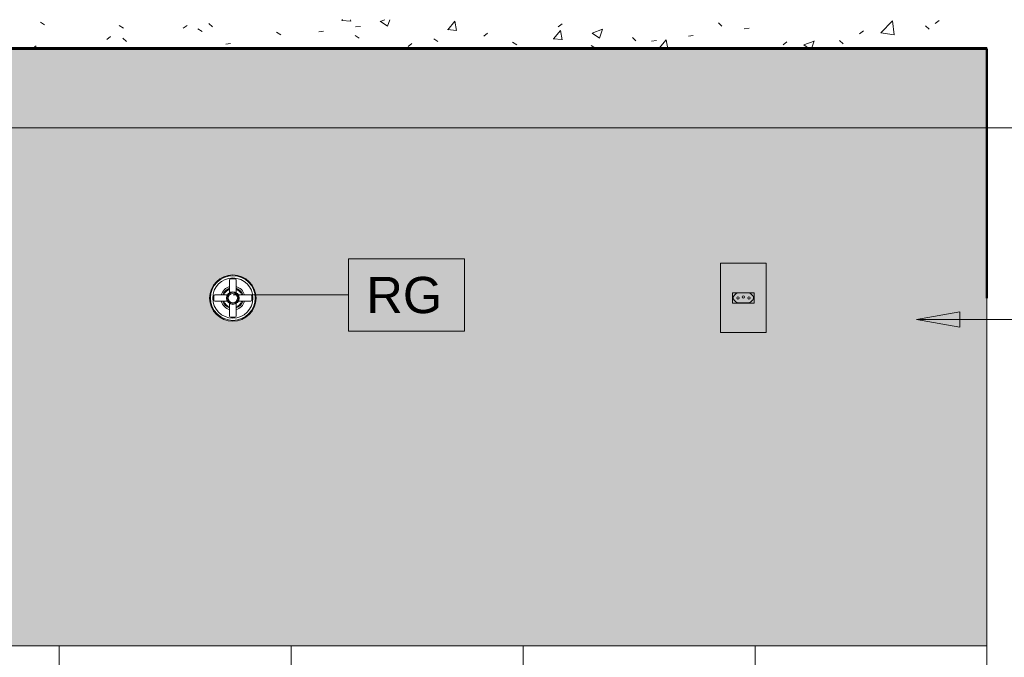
# Model space of a CAD drawing. Header units: metres. Extents: x 2.8 to 25.9, y -18.3 to 3.
# Tile 6 of 13: x 4.3 to 6, y 1.5 to 2.6. Entities that reach past the tile are written whole.
import ezdxf

# ---------------------------------------------------------------- set-up
doc = ezdxf.new("R2010")
doc.units = ezdxf.units.M
for name, color, linetype, lineweight in [('A-ANNO-KEYN', 7, 'Continuous', 9), ('A-CLNG', 7, 'Continuous', 5), ('A-FLOR', 7, 'Continuous', 5), ('A-FLOR-PATT', 7, 'Continuous', 50), ('A-GENM', 7, 'Continuous', 5), ('A-GLAZ', 7, 'Continuous', 5), ('A-WALL', 7, 'Continuous', 5), ('A-WALL-PATT', 7, 'Continuous', 5), ('E-ELEC-FIXT', 7, 'Continuous', 5), ('E-POWR-CNDT', 7, 'Continuous', 5), ('G-ANNO-TEXT', 7, 'Continuous', 9), ('I-WALL', 7, 'Continuous', 5), ('P-SANR-FIXT', 7, 'Continuous', 5)]:
    doc.layers.add(name, color=color, linetype=linetype, lineweight=lineweight)
doc.styles.add('Arial_3', font='arial.ttf', dxfattribs={"height": 0.0625})

# ---------------------------------------------------------------- blocks, each defined once
blk = doc.blocks.new('JANELA DE CORRE_3016272-2c0')
at = {"layer": 'A-GLAZ', "true_color": 0xfffffe}
h = blk.add_hatch(color=7, dxfattribs=at)
h.paths.add_polyline_path([(6.014, 1.1), (6.014, 1.145), (6.0136, 1.145), (6.0136, 1.1)])
h.paths.add_polyline_path([(6.0136, 2.055), (6.014, 2.0551), (6.014, 2.1), (6.0136, 2.1)])
blk.add_hatch(color=7, dxfattribs=at).paths.add_polyline_path([(6.014, 1.145), (6.014, 2.055), (6.0136, 2.055), (6.0136, 1.145)])
at = {"layer": 'A-GLAZ', "lineweight": 15}
for p, q in [((6.0136, 2.1), (6.0136, 2.055)), ((6.014, 2.1), (6.0136, 2.1)), ((6.0136, 2.055), (6.014, 2.055)), ((6.0136, 1.145), (6.0136, 1.1)), ((6.014, 1.145), (6.0136, 1.145)), ((6.0136, 1.1), (6.014, 1.1))]:
    blk.add_line(p, q, dxfattribs=at)
at = {"layer": 'A-GLAZ'}
blk.add_line((6.0136, 1.145), (6.0136, 2.055), dxfattribs=at)
blk = doc.blocks.new('1_a_1 Tomada 2P_T_Conjunto 4x2 - a_ Tomada 2P_T 10A-2400885-2c')
at = {"layer": 'A-GENM', "true_color": 0xfbfbfb}
h = blk.add_hatch(color=7, dxfattribs=at)
h.paths.add_polyline_path([(5.5752, 2.0406), (5.6331, 2.0406), (5.6331, 2.16), (5.5542, 2.16), (5.5542, 2.0406), (5.574, 2.0406)])
h.paths.add_polyline_path([(5.5752, 2.0913), (5.5752, 2.1093), (5.6122, 2.1093), (5.6122, 2.0913), (5.5762, 2.0913)])
h = blk.add_hatch(color=7, dxfattribs=at)
h.paths.add_polyline_path([(5.5843, 2.0913), (5.6122, 2.0913), (5.6122, 2.1093), (5.5752, 2.1093), (5.5752, 2.0913), (5.5842, 2.0913)])
h.paths.add_polyline_path([(5.6031, 2.0918), (5.5828, 2.092), (5.5818, 2.0925), (5.5804, 2.0936), (5.5769, 2.0974), (5.5764, 2.0986), (5.5762, 2.1008), (5.5764, 2.1021), (5.5774, 2.104), (5.5777, 2.1043), (5.5818, 2.1081), (5.5837, 2.1087), (5.5843, 2.1088), (5.6046, 2.1085), (5.6056, 2.1081), (5.6067, 2.1073), (5.6105, 2.1032), (5.611, 2.102), (5.6112, 2.0999), (5.611, 2.0986), (5.6105, 2.0974), (5.6092, 2.0958), (5.6056, 2.0925), (5.6037, 2.0919), (5.6032, 2.0918)])
h = blk.add_hatch(color=7, dxfattribs=at)
h.paths.add_polyline_path([(5.5937, 2.0918), (5.6046, 2.092), (5.6063, 2.093), (5.607, 2.0936), (5.6105, 2.0974), (5.611, 2.0986), (5.6112, 2.1008), (5.611, 2.102), (5.6099, 2.104), (5.6092, 2.1048), (5.6056, 2.1081), (5.6037, 2.1087), (5.6031, 2.1088), (5.5828, 2.1085), (5.5818, 2.1081), (5.5807, 2.1073), (5.5769, 2.1032), (5.5764, 2.102), (5.5762, 2.0999), (5.5764, 2.0985), (5.577, 2.0972), (5.5777, 2.0963), (5.5818, 2.0925), (5.5837, 2.0919), (5.5843, 2.0918), (5.5873, 2.0918)])
h.paths.add_polyline_path([(5.6032, 2.0983), (5.6022, 2.0986), (5.6015, 2.0993), (5.6012, 2.1006), (5.6015, 2.1013), (5.6022, 2.102), (5.6032, 2.1023), (5.6042, 2.102), (5.6049, 2.1013), (5.6052, 2.1001), (5.6049, 2.0993), (5.6042, 2.0986), (5.6037, 2.0984)])
h.paths.add_polyline_path([(5.5842, 2.0983), (5.5832, 2.0986), (5.5825, 2.0993), (5.5822, 2.1003), (5.5825, 2.1013), (5.5832, 2.102), (5.5843, 2.1023), (5.5852, 2.102), (5.586, 2.101), (5.5862, 2.1), (5.5859, 2.0993), (5.5852, 2.0986), (5.5843, 2.0983)])
h.paths.add_polyline_path([(5.5937, 2.1), (5.5927, 2.1003), (5.5918, 2.1013), (5.5917, 2.102), (5.592, 2.103), (5.5927, 2.1037), (5.5937, 2.104), (5.5947, 2.1037), (5.5954, 2.103), (5.5956, 2.1017), (5.5954, 2.101), (5.5947, 2.1003), (5.5942, 2.1001)])
at = {"layer": 'A-GENM'}
for p, q in [((5.6331, 2.16), (5.5542, 2.16)), ((5.5542, 2.0406), (5.5542, 2.16)), ((5.6331, 2.16), (5.6331, 2.0406)), ((5.6122, 2.1093), (5.5752, 2.1093)), ((5.5752, 2.1093), (5.5752, 2.0913)), ((5.5777, 2.1043), (5.5807, 2.1073)), ((5.5843, 2.1088), (5.6031, 2.1088)), ((5.6067, 2.1073), (5.6097, 2.1043)), ((5.6122, 2.0913), (5.6122, 2.1093)), ((5.5752, 2.0913), (5.6122, 2.0913)), ((5.5762, 2.0999), (5.5762, 2.1007)), ((5.5807, 2.0933), (5.5777, 2.0963)), ((5.6031, 2.0918), (5.5843, 2.0918)), ((5.6097, 2.0963), (5.6067, 2.0933)), ((5.6112, 2.1007), (5.6112, 2.0999)), ((5.5542, 2.0406), (5.6331, 2.0406))]:
    blk.add_line(p, q, dxfattribs=at)
for centre, radius, start, end in [((5.5843, 2.1038), 0.005, 90, 135), ((5.6031, 2.1038), 0.005, 45, 90), ((5.5812, 2.1007), 0.005, 135, 180), ((5.5812, 2.0999), 0.005, 180, 225), ((5.5843, 2.0968), 0.005, 225, 270), ((5.5842, 2.1003), 0.002, 0, 180), ((5.5842, 2.1003), 0.002, 180, 0), ((5.5937, 2.102), 0.002, 0, 180), ((5.5937, 2.102), 0.002, 180, 0), ((5.6032, 2.1003), 0.002, 0, 180), ((5.6032, 2.1003), 0.002, 180, 0), ((5.6031, 2.0968), 0.005, 270, 315), ((5.6062, 2.1007), 0.005, 0, 45), ((5.6062, 2.0999), 0.005, 315, 0)]:
    blk.add_arc(centre, radius, start, end, dxfattribs=at)
blk = doc.blocks.new('PVC Corrugado Amarelo_Caixa de Luz 4x2 - Linha Eletroduto Corrugado _Amarelo_-2393827-2c')
at = {"layer": 'E-POWR-CNDT'}
for p, q in [((5.5542, 2.1003), (5.5542, 2.1)), ((5.6331, 2.1), (5.6331, 2.1003))]:
    blk.add_line(p, q, dxfattribs=at)
blk = doc.blocks.new('REGISTRO DE GAVETA COM CANOPLA CROMADA - 4900_C37_GD_Cromado CR10_1 1_2_-2708613-2c')
at = {"layer": 'P-SANR-FIXT'}
for p, q in [((4.7083, 2.131), (4.7083, 2.1095)), ((4.7173, 2.133), (4.7102, 2.133)), ((4.7193, 2.1095), (4.7193, 2.131)), ((4.7043, 2.1055), (4.6828, 2.1055)), ((4.7448, 2.1055), (4.7233, 2.1055)), ((4.6808, 2.1035), (4.6808, 2.0965)), ((4.6828, 2.0945), (4.7043, 2.0945)), ((4.7083, 2.0905), (4.7083, 2.069)), ((4.7193, 2.069), (4.7193, 2.0905)), ((4.7233, 2.0945), (4.7448, 2.0945)), ((4.7468, 2.1035), (4.7468, 2.0965)), ((4.7173, 2.067), (4.7102, 2.067))]:
    blk.add_line(p, q, dxfattribs=at)
for radius in [0.0385, 0.0347, 0.011, 0.01, 0.00814]:
    blk.add_circle((4.7138, 2.1), radius, dxfattribs=at)
for centre, radius, start, end in [((4.7138, 2.1), 0.04, 90, 270), ((4.7138, 2.1), 0.04, 270, 90), ((4.7103, 2.131), 0.002, 91.175, 179.9345), ((4.7173, 2.131), 0.002, 359.9267, 88.825), ((4.6828, 2.1035), 0.002, 90.0733, 178.825), ((4.7138, 2.1), 0.0207, 105.3702, 164.6298), ((4.7138, 2.1), 0.0179, 107.9336, 162.0664), ((4.7138, 2.1), 0.0163, 109.7679, 160.2321), ((4.7138, 2.1), 0.0207, 15.3702, 74.6298), ((4.7138, 2.1), 0.0179, 17.9336, 72.0664), ((4.7138, 2.1), 0.0163, 19.7679, 70.2321), ((4.7448, 2.1035), 0.002, 1.1941, 89.9345), ((4.6828, 2.0965), 0.002, 181.175, 270.0655), ((4.7138, 2.1), 0.0207, 195.3702, 254.6298), ((4.7138, 2.1), 0.0179, 197.9336, 252.0664), ((4.7138, 2.1), 0.0163, 199.7679, 250.2321), ((4.7138, 2.1), 0.0179, 287.9336, 342.0664), ((4.7138, 2.1), 0.0163, 289.7679, 340.2321), ((4.7138, 2.1), 0.0207, 285.3702, 344.6298), ((4.7448, 2.0965), 0.002, 270.0733, 358.8059), ((4.7103, 2.069), 0.002, 179.9267, 268.8059), ((4.7173, 2.069), 0.002, 271.1941, 359.9345)]:
    blk.add_arc(centre, radius, start, end, dxfattribs=at)
blk = doc.blocks.new('Identificador de nota-chave - Número da nota-chave - Enquadrada-2426861-2c')
at = {"layer": 'A-ANNO-KEYN'}
for p, q in [((4.1338, 1.24), (4.1338, 1.365)), ((4.1338, 1.365), (4.3338, 1.365)), ((4.3338, 1.365), (4.3338, 1.24)), ((4.1338, 1.24), (4.3338, 1.24))]:
    blk.add_line(p, q, dxfattribs=at)

msp = doc.modelspace()

# ---------------------------------------------------------------- hatches: boundary and pattern name
at = {"layer": 'A-FLOR-PATT', "lineweight": 5, "true_color": 0x787878}
h = msp.add_hatch(dxfattribs=at)
h.set_pattern_fill('FP_1', color=8, style=0, pattern_type=2)
h.set_pattern_definition([(50, (0, 0), (0.1821895, -0.015938), [0.01905, -0.20955]), (355, (0, 0), (-0.035242, 0.1910586), [0.01524, -0.16764]), (100.451, (0.01518, -0.00133), (0.146942, 0.1751196), [0.01619, -0.17809]), (46.184, (0, 0.0508), (0.271077, -0.0420454), [0.02857, -0.31432]), (96.636, (0.0226, 0.0473), (0.237407, 0.247433), [0.02429, -0.26714]), (351.184, (0, 0.0508), (0.237406, 0.247428), [0.02286, -0.25146]), (21, (0.0254, 0.0381), (0.1516197, -0.102267), [0.01905, -0.20955]), (326, (0.0254, 0.0381), (0.0618035, 0.1841894), [0.01524, -0.16764]), (71.451, (0.03803, 0.02958), (0.213418, 0.081924), [0.01619, -0.17809]), (37.5, (0, 0), (0.00308637, 0.08455105), [0.00838, -0.15723, 0.00838, -0.1618, -0.16827]), (37.5, (0, 0), (0.00308637, 0.08455105), [-0.33579, 0.00838, -0.15989]), (7.5, (0, 0), (0.0668157, 0.1001782), [0.00838, -0.08865, 0.00838, -0.15342, -0.06413]), (7.5, (0, 0), (0.0668157, 0.1001782), [-0.25883, 0.00838, -0.05575]), (327.5, (-0.05664, 0), (0.1355866, -0.0057276), [0.00838, -0.05512, 0.00838, -0.18974, -0.26289]), (327.5, (-0.05664, 0), (0.1355866, -0.0057276), [-0.26162, 0.00838, -0.25451]), (317.5, (-0.08204, 0), (0.1481253, 0.0254287), [0.00838, -0.07417, 0.00838, -0.12319, -0.18669]), (317.5, (-0.08204, 0), (0.1481253, 0.0254287), [-0.21412, 0.00838, -0.17831])])
h.paths.add_polyline_path([(3.2135, 2.53), (6.014, 2.53), (6.014, 2.5802), (3.2135, 2.5802), (3.2135, 2.53)])
at = {"layer": 'A-WALL-PATT', "true_color": 0x808080}
h = msp.add_hatch(dxfattribs=at)
h.set_pattern_fill('FP_3', color=8, style=0, pattern_type=2)
h.set_pattern_definition([(0, (3.214, 0), (0, 0.3), []), (90, (3.214, 0), (-0.4, 2e-17), [])])
h.paths.add_polyline_path([(3.2157, 0), (6.0136, 0), (6.0136, 1.5), (3.2137, 1.5), (3.2137, 0.1), (3.2157, 0.1)])
h.paths.add_polyline_path([(5.5542, 0.2406), (5.5545, 0.36), (5.6331, 0.36), (5.6331, 0.2406), (5.5545, 0.2406)])
h.paths.add_polyline_path([(5.5836, 0.2797), (5.5846, 0.28), (5.5853, 0.2807), (5.5855, 0.2819), (5.5853, 0.2827), (5.5846, 0.2834), (5.5836, 0.2837), (5.5826, 0.2834), (5.5818, 0.2827), (5.5816, 0.2817), (5.5818, 0.2807), (5.5826, 0.28), (5.583, 0.2798)])
h.paths.add_polyline_path([(5.6038, 0.2797), (5.6048, 0.28), (5.6055, 0.2807), (5.6058, 0.2819), (5.6055, 0.2827), (5.6048, 0.2834), (5.6038, 0.2837), (5.6028, 0.2834), (5.602, 0.2826), (5.6018, 0.2817), (5.6021, 0.2807), (5.6028, 0.28), (5.6033, 0.2798)])
h.paths.add_polyline_path([(5.5937, 0.282), (5.5947, 0.2822), (5.5955, 0.2831), (5.5957, 0.284), (5.5954, 0.285), (5.5947, 0.2857), (5.5937, 0.286), (5.5927, 0.2857), (5.592, 0.285), (5.5917, 0.284), (5.592, 0.283), (5.5927, 0.2822), (5.5932, 0.282)])
h.paths.add_polyline_path([(5.5836, 0.3163), (5.5846, 0.3166), (5.5853, 0.3173), (5.5856, 0.3183), (5.5853, 0.3193), (5.5846, 0.32), (5.5836, 0.3203), (5.5826, 0.32), (5.5818, 0.3193), (5.5816, 0.3183), (5.5818, 0.3173), (5.5826, 0.3166), (5.583, 0.3164)])
h.paths.add_polyline_path([(5.6038, 0.3163), (5.6048, 0.3166), (5.6055, 0.3173), (5.6058, 0.3183), (5.6055, 0.3193), (5.6048, 0.32), (5.6038, 0.3203), (5.6028, 0.32), (5.602, 0.3192), (5.6018, 0.3183), (5.6021, 0.3173), (5.6028, 0.3166), (5.6033, 0.3164)])
h.paths.add_polyline_path([(5.5937, 0.3186), (5.5947, 0.3188), (5.5955, 0.3197), (5.5957, 0.3206), (5.5954, 0.3216), (5.5947, 0.3223), (5.5937, 0.3226), (5.5927, 0.3223), (5.592, 0.3216), (5.5917, 0.3206), (5.592, 0.3196), (5.5927, 0.3188), (5.5932, 0.3186)])
h.paths.add_polyline_path([(5.1136, 0.48), (5.0886, 0.48), (5.0886, 0.88), (4.8736, 0.88), (4.8736, 0.77), (4.8715, 0.7545), (4.8655, 0.74), (4.856, 0.7276), (4.8436, 0.718), (4.8291, 0.712), (4.8136, 0.71), (4.6609, 0.71), (4.6653, 0.6956), (4.6702, 0.6833), (4.6762, 0.6716), (4.6817, 0.6629), (4.6871, 0.6557), (4.6922, 0.6497), (4.7124, 0.6282), (4.7162, 0.6226), (4.7191, 0.6162), (4.72, 0.6136), (4.7236, 0.6111), (4.7258, 0.6086), (4.7277, 0.605), (4.7285, 0.6014), (4.7283, 0.5973), (4.7273, 0.5939), (4.7252, 0.5905), (4.7224, 0.5879), (4.7189, 0.586), (4.7142, 0.5851), (4.7114, 0.5852), (4.7073, 0.5864), (4.7044, 0.5882), (4.7012, 0.5916), (4.6997, 0.5943), (4.6987, 0.5984), (4.6987, 0.6019), (4.7002, 0.6065), (4.7016, 0.609), (4.7042, 0.6118), (4.7031, 0.6162), (4.7002, 0.6226), (4.6964, 0.6282), (4.692, 0.6334), (4.6762, 0.6497), (4.6706, 0.6563), (4.665, 0.6639), (4.6582, 0.6753), (4.6542, 0.6833), (4.6493, 0.6956), (4.6449, 0.71), (4.6283, 0.71), (4.6283, 0.69), (4.6333, 0.685), (4.6283, 0.68), (4.6333, 0.675), (4.6283, 0.67), (4.6333, 0.665), (4.6283, 0.66), (4.6333, 0.655), (4.6283, 0.65), (4.6333, 0.645), (4.6283, 0.64), (4.6333, 0.635), (4.6283, 0.63), (4.6333, 0.625), (4.6283, 0.62), (4.6333, 0.615), (4.6283, 0.61), (4.6333, 0.605), (4.6283, 0.6), (4.6333, 0.595), (4.6283, 0.59), (4.6333, 0.585), (4.6283, 0.58), (4.6333, 0.575), (4.6283, 0.57), (4.6333, 0.565), (4.6283, 0.56), (4.6333, 0.555), (4.6283, 0.55), (4.6333, 0.545), (4.6283, 0.54), (4.6333, 0.535), (4.6283, 0.53), (4.6333, 0.525), (4.6283, 0.52), (4.6333, 0.515), (4.6283, 0.51), (4.6333, 0.505), (4.6285, 0.4998), (4.6328, 0.4955), (4.6311, 0.491), (4.6283, 0.4868), (4.6249, 0.4838), (4.6207, 0.4815), (4.616, 0.4804), (4.6112, 0.4804), (4.6065, 0.4815), (4.6023, 0.4838), (4.5987, 0.487), (4.596, 0.491), (4.5944, 0.4955), (4.5987, 0.5002), (4.5939, 0.505), (4.5989, 0.51), (4.5939, 0.515), (4.5989, 0.52), (4.5939, 0.525), (4.5989, 0.53), (4.5939, 0.535), (4.5989, 0.54), (4.5939, 0.545), (4.5989, 0.55), (4.5939, 0.555), (4.5989, 0.56), (4.5939, 0.565), (4.5989, 0.57), (4.5939, 0.575), (4.5989, 0.58), (4.5939, 0.585), (4.5989, 0.59), (4.5939, 0.595), (4.5989, 0.6), (4.5939, 0.605), (4.5989, 0.61), (4.5939, 0.615), (4.5989, 0.62), (4.5939, 0.625), (4.5989, 0.63), (4.5939, 0.635), (4.5989, 0.64), (4.5939, 0.645), (4.5989, 0.65), (4.5939, 0.655), (4.5989, 0.66), (4.5939, 0.665), (4.5989, 0.67), (4.5939, 0.675), (4.5989, 0.68), (4.5939, 0.685), (4.5989, 0.69), (4.5989, 0.71), (4.4136, 0.71), (4.3981, 0.712), (4.3836, 0.718), (4.3712, 0.7276), (4.3616, 0.74), (4.3556, 0.7545), (4.3536, 0.77), (4.3536, 0.88), (4.1386, 0.88), (4.1386, 0.48), (4.1136, 0.48), (4.1136, 0.88), (4.0136, 0.88), (4.0136, 1), (4.6075, 1), (4.6075, 1.0396), (4.6062, 1.0399), (4.6057, 1.0409), (4.6057, 1.053), (4.6069, 1.0536), (4.6074, 1.0545), (4.6075, 1.055), (4.6077, 1.0816), (4.6083, 1.0831), (4.6093, 1.0844), (4.6105, 1.0853), (4.612, 1.086), (4.6137, 1.0861), (4.6152, 1.086), (4.6166, 1.0853), (4.6179, 1.0844), (4.6189, 1.0831), (4.6195, 1.0816), (4.6197, 1.08), (4.62, 1.054), (4.6207, 1.0533), (4.6214, 1.053), (4.6214, 1.0409), (4.6207, 1.0398), (4.6197, 1.0396), (4.6197, 1), (5.2136, 1), (5.2136, 0.88), (5.1136, 0.88), (5.1136, 0.4867)])
h.paths.add_polyline_path([(4.7136, 1.082), (4.7089, 1.0826), (4.7046, 1.0844), (4.7009, 1.0873), (4.698, 1.091), (4.6962, 1.0953), (4.6956, 1.1), (4.6962, 1.1047), (4.698, 1.109), (4.7012, 1.113), (4.7047, 1.1157), (4.7089, 1.1174), (4.7144, 1.1179), (4.7182, 1.1174), (4.7231, 1.1152), (4.7263, 1.1127), (4.7292, 1.1088), (4.731, 1.1047), (4.7316, 1.1), (4.731, 1.0953), (4.7292, 1.091), (4.7263, 1.0873), (4.7224, 1.0843), (4.7182, 1.0826), (4.7168, 1.0824)])
h.paths.add_polyline_path([(3.9152, 1.0906), (3.8942, 1.0906), (3.8942, 1.21), (3.9731, 1.21), (3.9731, 1.0906), (3.9245, 1.0906)])
h.paths.add_polyline_path([(5.0622, 1.0906), (5.0342, 1.0906), (5.0342, 1.21), (5.1131, 1.21), (5.1131, 1.0906), (5.0732, 1.0906)])
h.paths.add_polyline_path([(3.9236, 1.1297), (3.9246, 1.13), (3.9253, 1.1308), (3.9255, 1.132), (3.9253, 1.1327), (3.9245, 1.1334), (3.9236, 1.1337), (3.9226, 1.1334), (3.9218, 1.1327), (3.9216, 1.1317), (3.9218, 1.1307), (3.9226, 1.13), (3.923, 1.1298)])
h.paths.add_polyline_path([(5.0636, 1.1297), (5.0646, 1.13), (5.0653, 1.1308), (5.0655, 1.132), (5.0653, 1.1327), (5.0646, 1.1334), (5.0636, 1.1337), (5.0626, 1.1334), (5.0618, 1.1327), (5.0616, 1.1317), (5.0618, 1.1307), (5.0626, 1.13), (5.063, 1.1298)])
h.paths.add_polyline_path([(5.0838, 1.1297), (5.0848, 1.13), (5.0856, 1.1308), (5.0858, 1.1317), (5.0855, 1.1327), (5.0848, 1.1334), (5.0838, 1.1337), (5.0828, 1.1334), (5.082, 1.1326), (5.0818, 1.1317), (5.0821, 1.1307), (5.0828, 1.13), (5.0833, 1.1298)])
h.paths.add_polyline_path([(3.9438, 1.1297), (3.9448, 1.13), (3.9456, 1.1308), (3.9458, 1.1317), (3.9455, 1.1327), (3.9448, 1.1334), (3.9438, 1.1337), (3.9428, 1.1334), (3.942, 1.1326), (3.9418, 1.1317), (3.9421, 1.1307), (3.9428, 1.13), (3.9433, 1.1298)])
h.paths.add_polyline_path([(3.9337, 1.132), (3.9347, 1.1322), (3.9355, 1.1331), (3.9357, 1.134), (3.9354, 1.135), (3.9347, 1.1357), (3.9337, 1.136), (3.9327, 1.1357), (3.932, 1.135), (3.9317, 1.134), (3.932, 1.133), (3.9327, 1.1322), (3.9332, 1.132)])
h.paths.add_polyline_path([(5.0737, 1.132), (5.0747, 1.1322), (5.0755, 1.1331), (5.0757, 1.134), (5.0754, 1.135), (5.0747, 1.1357), (5.0737, 1.136), (5.0727, 1.1357), (5.072, 1.135), (5.0717, 1.134), (5.072, 1.133), (5.0727, 1.1322), (5.0732, 1.132)])
h.paths.add_polyline_path([(5.0636, 1.1663), (5.0646, 1.1666), (5.0653, 1.1673), (5.0655, 1.1686), (5.0653, 1.1693), (5.0646, 1.17), (5.0636, 1.1703), (5.0626, 1.17), (5.0618, 1.1693), (5.0616, 1.1683), (5.0618, 1.1673), (5.0626, 1.1666), (5.063, 1.1664)])
h.paths.add_polyline_path([(3.9236, 1.1663), (3.9246, 1.1666), (3.9253, 1.1673), (3.9255, 1.1686), (3.9253, 1.1693), (3.9245, 1.17), (3.9236, 1.1703), (3.9226, 1.17), (3.9218, 1.1693), (3.9216, 1.1683), (3.9218, 1.1673), (3.9226, 1.1666), (3.923, 1.1664)])
h.paths.add_polyline_path([(3.9438, 1.1663), (3.9448, 1.1666), (3.9455, 1.1673), (3.9458, 1.1683), (3.9455, 1.1693), (3.9448, 1.17), (3.9438, 1.1703), (3.9428, 1.17), (3.942, 1.1692), (3.9418, 1.1683), (3.9421, 1.1673), (3.9428, 1.1666), (3.9433, 1.1664)])
h.paths.add_polyline_path([(5.0838, 1.1663), (5.0848, 1.1666), (5.0855, 1.1673), (5.0858, 1.1683), (5.0855, 1.1693), (5.0848, 1.17), (5.0838, 1.1703), (5.0828, 1.17), (5.082, 1.1692), (5.0818, 1.1683), (5.0821, 1.1673), (5.0828, 1.1666), (5.0833, 1.1664)])
h.paths.add_polyline_path([(5.0737, 1.1686), (5.0747, 1.1688), (5.0755, 1.1697), (5.0757, 1.1706), (5.0754, 1.1716), (5.0747, 1.1723), (5.0737, 1.1726), (5.0726, 1.1722), (5.072, 1.1716), (5.0717, 1.1706), (5.072, 1.1696), (5.0727, 1.1688), (5.0732, 1.1686)])
h.paths.add_polyline_path([(3.9337, 1.1686), (3.9347, 1.1688), (3.9355, 1.1697), (3.9357, 1.1706), (3.9354, 1.1716), (3.9347, 1.1723), (3.9337, 1.1726), (3.9326, 1.1722), (3.932, 1.1716), (3.9317, 1.1706), (3.932, 1.1696), (3.9327, 1.1688), (3.9332, 1.1686)])
at = {"layer": 'G-ANNO-TEXT'}
msp.add_hatch(color=256, dxfattribs=at).paths.add_polyline_path([(5.8919, 2.0632), (5.9669, 2.05), (5.9669, 2.0764)])
at = {"layer": 'I-WALL', "true_color": 0xf4eccd}
h = msp.add_hatch(color=254, dxfattribs=at)
h.paths.add_polyline_path([(3.2137, 1.5), (6.0136, 1.5), (6.0136, 2.53), (3.2137, 2.53)])
h.paths.add_polyline_path([(5.6331, 2.0406), (5.5542, 2.0406), (5.5545, 2.16), (5.6331, 2.16), (5.6331, 2.0419)])
h.paths.add_polyline_path([(4.7138, 2.06), (4.7034, 2.0614), (4.6938, 2.0654), (4.6855, 2.0717), (4.6791, 2.08), (4.6752, 2.0896), (4.6738, 2.1), (4.6752, 2.1104), (4.6791, 2.12), (4.6855, 2.1283), (4.6938, 2.1346), (4.7034, 2.1386), (4.7138, 2.14), (4.7241, 2.1386), (4.7338, 2.1346), (4.7421, 2.1283), (4.7484, 2.12), (4.7524, 2.1104), (4.7538, 2.1), (4.7524, 2.0896), (4.7484, 2.08), (4.7421, 2.0717), (4.7338, 2.0654), (4.7241, 2.0614)])
h.paths.add_polyline_path([(5.6032, 2.0983), (5.6042, 2.0986), (5.6049, 2.0993), (5.6052, 2.1003), (5.6049, 2.1013), (5.6042, 2.102), (5.6031, 2.1023), (5.6022, 2.102), (5.6013, 2.101), (5.6012, 2.1), (5.6015, 2.0993), (5.6022, 2.0986), (5.6031, 2.0983)])
h.paths.add_polyline_path([(5.5842, 2.0983), (5.5852, 2.0986), (5.5859, 2.0993), (5.5861, 2.1006), (5.5859, 2.1013), (5.5852, 2.102), (5.5842, 2.1023), (5.5832, 2.102), (5.5825, 2.1013), (5.5822, 2.1001), (5.5825, 2.0993), (5.5834, 2.0985), (5.5837, 2.0984)])
h.paths.add_polyline_path([(5.5937, 2.1), (5.5947, 2.1003), (5.5955, 2.1013), (5.5957, 2.102), (5.5954, 2.103), (5.5947, 2.1037), (5.5937, 2.104), (5.5927, 2.1037), (5.592, 2.103), (5.5917, 2.1017), (5.592, 2.101), (5.5927, 2.1003), (5.5932, 2.1001)])
msp.add_hatch(color=254, dxfattribs=at).paths.add_polyline_path([(6.014, 2.1), (6.014, 2.53), (6.0136, 2.53), (6.0136, 2.1)])

# ---------------------------------------------------------------- linework, layer by layer
at = {"layer": 'A-ANNO-KEYN'}
msp.add_line((4.7146, 2.1053), (4.9131, 2.1053), dxfattribs=at)
at = {"layer": 'A-CLNG'}
for p, q in [((6.0136, 2.532), (3.2137, 2.532)), ((6.0136, 2.531), (3.2137, 2.531)), ((6.0136, 2.53), (6.0136, 2.532))]:
    msp.add_line(p, q, dxfattribs=at)
at = {"layer": 'A-FLOR', "lineweight": 50}
msp.add_line((3.2137, 2.53), (6.0136, 2.53), dxfattribs=at)
at = {"layer": 'A-WALL'}
msp.add_line((6.014, 2.53), (6.0136, 2.53), dxfattribs=at)
at = {"layer": 'G-ANNO-TEXT'}
for p, q in [((4.326, 2.3939), (6.2467, 2.3939)), ((5.9669, 2.0764), (5.8919, 2.0632)), ((5.9669, 2.05), (5.9669, 2.0764)), ((5.8919, 2.0632), (5.9669, 2.05)), ((5.8919, 2.0632), (6.1777, 2.0632))]:
    msp.add_line(p, q, dxfattribs=at)
at = {"layer": 'I-WALL', "lineweight": 50}
for p, q in [((6.0136, 2.53), (6.0136, 2.1)), ((6.0136, 2.1), (6.014, 2.1))]:
    msp.add_line(p, q, dxfattribs=at)
at = {"layer": 'I-WALL'}
msp.add_line((6.0136, 1.5), (3.2137, 1.5), dxfattribs=at)

# ---------------------------------------------------------------- block references
at = {"layer": 'A-ANNO-KEYN'}
msp.add_blockref('Identificador de nota-chave - Número da nota-chave - Enquadrada-2426861-2c', (0.7793, 0.8028), dxfattribs=at)
at = {"layer": 'A-GLAZ'}
msp.add_blockref('JANELA DE CORRE_3016272-2c0', (0, 0), dxfattribs=at)
at = {"layer": 'E-ELEC-FIXT'}
msp.add_blockref('1_a_1 Tomada 2P_T_Conjunto 4x2 - a_ Tomada 2P_T 10A-2400885-2c', (0, 0), dxfattribs=at)
at = {"layer": 'E-POWR-CNDT'}
msp.add_blockref('PVC Corrugado Amarelo_Caixa de Luz 4x2 - Linha Eletroduto Corrugado _Amarelo_-2393827-2c', (0, 0), dxfattribs=at)
at = {"layer": 'P-SANR-FIXT'}
msp.add_blockref('REGISTRO DE GAVETA COM CANOPLA CROMADA - 4900_C37_GD_Cromado CR10_1 1_2_-2708613-2c', (0, 0), dxfattribs=at)

# ---------------------------------------------------------------- texts
at = {"layer": 'A-ANNO-KEYN', "insert": (4.9438, 2.1365), "char_height": 0.0625, "width": 0.158333, "attachment_point": 1, "style": 'Arial_3'}
msp.add_mtext('RG', dxfattribs=at)

doc.saveas('drawing.dxf')
